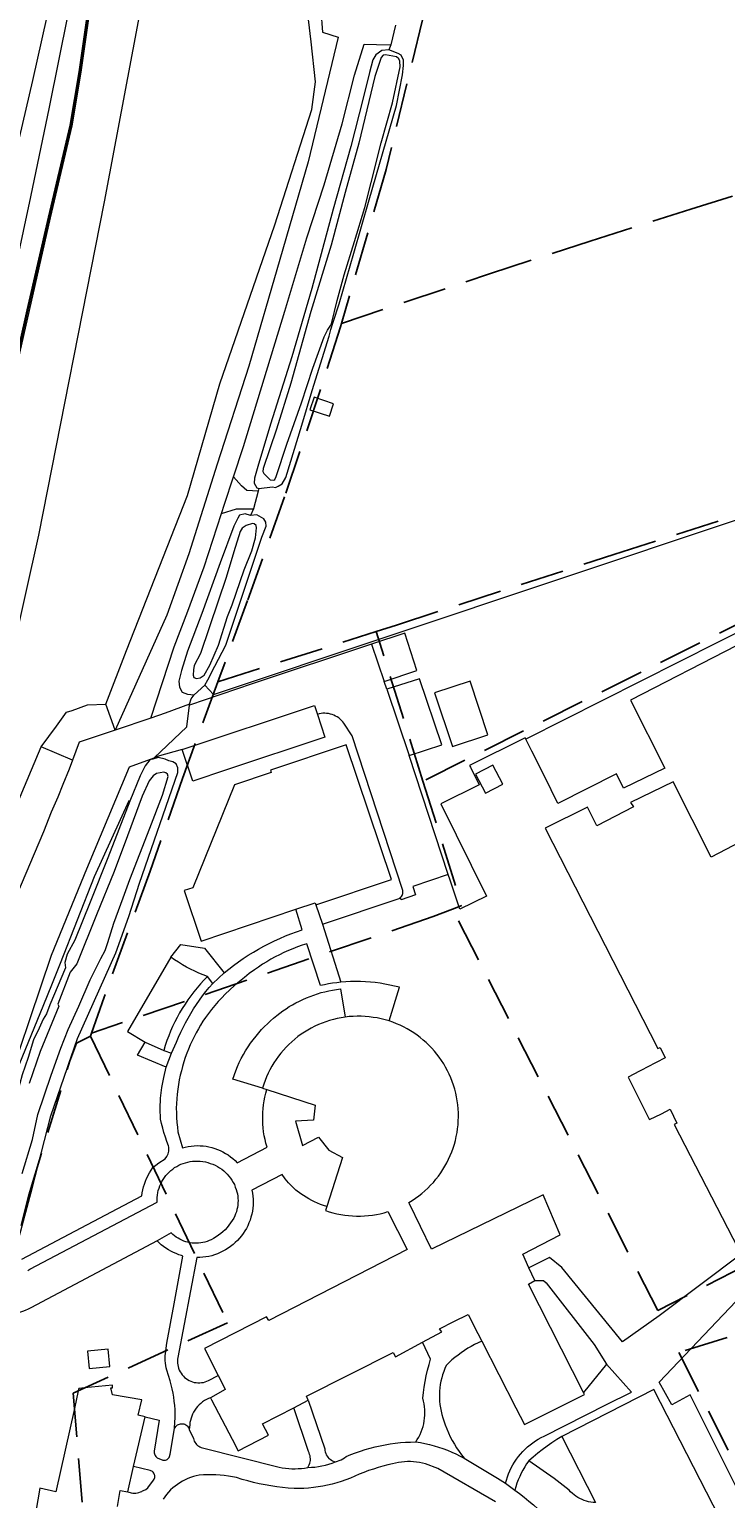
# Model space of a CAD drawing. Header units: metres. Extents: x 89872 to 94585, y 463299 to 469000.
# Tile 142 of 230: x 91319 to 91420, y 465368 to 465581. Entities that reach past the tile are written whole.
import ezdxf
from ezdxf.enums import TextEntityAlignment as Align

# ---------------------------------------------------------------- set-up
doc = ezdxf.new("R2010")
doc.units = ezdxf.units.M
doc.linetypes.add('HIDDEN', pattern=[9.525, 6.35, -3.175])
for name, color, linetype, lineweight in [('B-WE-GR-BEPLANTING_CULTUUR-G', 251, 'CONTINUOUS', 13), ('B-WE-IE-TERREINAFSCHEIDING-G', 251, 'CONTINUOUS', 13), ('B-WE-KW-KUNSTWERK_GELUIDSWERING_SCHERM-G', 251, 'CONTINUOUS', 13), ('B-WE-OG-TOPOGRAFIE_BEBOUWING-GV', 251, 'CONTINUOUS', 13), ('B-WE-OG-TOPOGRAFIE_HUISNUMMER-T25', 251, 'CONTINUOUS', 13), ('B-WE-OG-TOPOGRAFIE_WATER-GV', 251, 'CONTINUOUS', 13), ('B-WE-VH-VERHARDING-GV', 251, 'CONTINUOUS', 13), ('K_BALUSTRADE_0', 251, 'CONTINUOUS', 13), ('Percelen', 10, 'HIDDEN', 25)]:
    doc.layers.add(name, color=color, linetype=linetype, lineweight=lineweight)
doc.styles.get("Standard").update_dxf_attribs({"font": 'isocp.shx'})

msp = doc.modelspace()

# ---------------------------------------------------------------- linework, layer by layer
at = {"layer": 'B-WE-GR-BEPLANTING_CULTUUR-G'}
for p, q in [((91345.62, 465442.96), (91344.87, 465443.96)), ((91338.51, 465433.26), (91339.63, 465432.83))]:
    msp.add_line(p, q, dxfattribs=at)
for points in [[(91344.5, 465486.24), (91345.73, 465484.86), (91421.46, 465510.19)], [(91339.53, 465446.77), (91333.24, 465436), (91335.83, 465434.47)], [(91344.87, 465443.96), (91344.35, 465443.43), (91343.85, 465442.89), (91343.37, 465442.33), (91342.9, 465441.76), (91342.45, 465441.17), (91342.01, 465440.57), (91341.6, 465439.96), (91341.2, 465439.33), (91340.82, 465438.69), (91340.46, 465438.05), (91340.12, 465437.39), (91339.8, 465436.72), (91339.51, 465436.04), (91339.23, 465435.36), (91338.97, 465434.67), (91338.73, 465433.96), (91338.51, 465433.26)], [(91339.63, 465432.83), (91340.37, 465434.47), (91340.67, 465435.18), (91340.98, 465435.89), (91341.31, 465436.58), (91341.67, 465437.27), (91342.04, 465437.95), (91342.43, 465438.61), (91342.83, 465439.27), (91343.26, 465439.92), (91343.7, 465440.55), (91344.15, 465441.17), (91344.63, 465441.78), (91345.12, 465442.38), (91345.62, 465442.96)], [(91401.15, 465367.66), (91400.82, 465367.68), (91400.49, 465367.72), (91400.16, 465367.78), (91399.83, 465367.87), (91399.51, 465367.97), (91399.2, 465368.1), (91398.9, 465368.24), (91398.6, 465368.41), (91398.32, 465368.59), (91398.05, 465368.79), (91397.8, 465369), (91397.55, 465369.23), (91397.33, 465369.48), (91395.18, 465371.16), (91391.46, 465373.72)]]:
    msp.add_lwpolyline(points, dxfattribs=at)
at = {"layer": 'B-WE-IE-TERREINAFSCHEIDING-G'}
for p, q in [((91361.57, 465451.55), (91372.67, 465455.27)), ((91402.75, 465387.72), (91399.4, 465383.63))]:
    msp.add_line(p, q, dxfattribs=at)
for points in [[(91335.11, 465623.22), (91333.72, 465617.76), (91331.66, 465609.46), (91329.96, 465602.62), (91329.14, 465596.2), (91328.08, 465588.45), (91326.2, 465575.2), (91324.9, 465567.45), (91321.75, 465554.12), (91318.67, 465540.66), (91315.42, 465526.15), (91311.65, 465509.9), (91307.78, 465492.75), (91303.19, 465472.76), (91299.23, 465455.27), (91296.01, 465441.19), (91291.57, 465422.36)], [(91291.92, 465422.27), (91296.36, 465441.11), (91299.58, 465455.19), (91303.54, 465472.68), (91308.13, 465492.67), (91312, 465509.82), (91315.77, 465526.08), (91319.02, 465540.58), (91322.1, 465554.04), (91325.25, 465567.38), (91326.55, 465575.14), (91328.44, 465588.4), (91329.5, 465596.15), (91330.31, 465602.55), (91332.01, 465609.38), (91334.07, 465617.67)], [(91432.99, 465471), (91432.05, 465470.67), (91421.67, 465492.01), (91406.24, 465484.04)], [(91406.24, 465484.04), (91411.21, 465474.2), (91405.2, 465471.29), (91404.2, 465473.36), (91395.71, 465469.05), (91393.75, 465473.01), (91391.94, 465476.66), (91391.06, 465478.42)], [(91339.53, 465446.77), (91340.98, 465448.62), (91344.41, 465448.07), (91347.29, 465444.51)], [(91371.2, 465437.52), (91372.71, 465442.41), (91372.01, 465442.59), (91371.32, 465442.74), (91370.61, 465442.88), (91369.91, 465443), (91369.2, 465443.09), (91368.49, 465443.16), (91367.77, 465443.21), (91367.06, 465443.24), (91366.34, 465443.25), (91365.63, 465443.23), (91364.91, 465443.2), (91364.2, 465443.14)], [(91352.86, 465427.79), (91348.56, 465429.08), (91348.97, 465430.3), (91349.21, 465430.9), (91349.48, 465431.5), (91349.77, 465432.08), (91350.08, 465432.65), (91350.4, 465433.21), (91350.75, 465433.76), (91351.11, 465434.29), (91351.5, 465434.81), (91351.9, 465435.32), (91352.32, 465435.82), (91352.72, 465436.27), (91353.14, 465436.7), (91353.56, 465437.13), (91354, 465437.54), (91354.46, 465437.94), (91354.92, 465438.32), (91355.36, 465438.66), (91355.8, 465438.99), (91356.26, 465439.3), (91356.73, 465439.6), (91357.2, 465439.88), (91357.68, 465440.15), (91358.19, 465440.41), (91358.7, 465440.66), (91359.22, 465440.88), (91359.75, 465441.09), (91360.28, 465441.29), (91360.82, 465441.47), (91361.36, 465441.63), (91361.91, 465441.77), (91362.47, 465441.9), (91363.02, 465442.01), (91363.58, 465442.1), (91364.15, 465442.17), (91364.82, 465438.08)], [(91338.89, 465430.81), (91334.72, 465432.57), (91335.83, 465434.47)], [(91421.08, 465406.04), (91422.29, 465403.71), (91410.4, 465394.74), (91405.06, 465391), (91396.25, 465401.78), (91394.5, 465403.22), (91391.49, 465401.72)], [(91438.51, 465325.75), (91436.29, 465329.79), (91436.08, 465330.45), (91435.89, 465331.13), (91435.72, 465331.8), (91435.57, 465332.49), (91435.45, 465333.18), (91435.35, 465333.87), (91435.27, 465334.56), (91435.34, 465338.2), (91437.84, 465339.24), (91424.37, 465365.46), (91421.06, 465361.84), (91419.19, 465364.35), (91422.54, 465368.01), (91414.87, 465383.28), (91412.25, 465381.84), (91410.39, 465385.13), (91424.32, 465399.78), (91425.31, 465400.81), (91426.66, 465402.04), (91426.84, 465402.14)], [(91392.34, 465399.86), (91393.61, 465399.87), (91394, 465399.55)], [(91394, 465399.55), (91400.95, 465390.61), (91402.75, 465387.72)], [(91388.11, 465370.46), (91388.23, 465370.92), (91388.38, 465371.38), (91388.55, 465371.83), (91388.73, 465372.27), (91388.94, 465372.71), (91389.17, 465373.13), (91389.42, 465373.54), (91389.69, 465373.94), (91389.98, 465374.33), (91390.28, 465374.7), (91390.6, 465375.06), (91390.94, 465375.4), (91391.29, 465375.73), (91391.66, 465376.03), (91392.04, 465376.33), (91392.44, 465376.6), (91392.85, 465376.85), (91393.27, 465377.09), (91393.7, 465377.3), (91402.76, 465381.91), (91406.37, 465383.7), (91402.75, 465387.72)], [(91396.25, 465377.26), (91395.53, 465376.8), (91394.82, 465376.33), (91394.12, 465375.84), (91393.44, 465375.33), (91392.77, 465374.81), (91392.11, 465374.27), (91391.46, 465373.72)], [(91391.46, 465373.72), (91391.16, 465373.28), (91390.88, 465372.84), (91390.62, 465372.38), (91390.38, 465371.91), (91390.16, 465371.44), (91389.95, 465370.96), (91389.76, 465370.47), (91389.59, 465369.97), (91389.44, 465369.47)]]:
    msp.add_lwpolyline(points, dxfattribs=at)
at = {"layer": 'B-WE-KW-KUNSTWERK_GELUIDSWERING_SCHERM-G'}
msp.add_lwpolyline([(91291.75, 465422.31), (91296.2, 465441.14), (91299.42, 465455.23), (91303.38, 465472.71), (91307.97, 465492.7), (91311.84, 465509.86), (91315.61, 465526.11), (91318.86, 465540.62), (91321.94, 465554.08), (91325.09, 465567.41), (91326.39, 465575.17), (91328.28, 465588.42), (91329.33, 465596.17), (91330.15, 465602.58), (91331.85, 465609.42), (91333.9, 465617.71), (91335.14, 465622.55)], dxfattribs=at)
at = {"layer": 'B-WE-OG-TOPOGRAFIE_BEBOUWING-GV'}
for p, q in [((91386.28, 465474.62), (91383.75, 465473.31)), ((91335.83, 465434.47), (91338.51, 465433.26)), ((91352.86, 465427.79), (91353.49, 465427.58)), ((91392.34, 465399.86), (91391.49, 465401.72)), ((91357.39, 465381.43), (91359.48, 465382.5)), ((91334.14, 465372.89), (91335.81, 465380.12)), ((91396.25, 465377.26), (91401.15, 465367.66)), ((91333.3, 465369.21), (91334.14, 465372.89))]:
    msp.add_line(p, q, dxfattribs=at)
for points in [[(91359.73, 465526.17), (91362.56, 465525.23), (91363.16, 465527.04), (91360.34, 465527.99), (91359.73, 465526.17)], [(91380.41, 465477.33), (91385.55, 465479.04), (91382.97, 465486.83), (91377.82, 465485.13), (91380.41, 465477.33)], [(91360.56, 465454.35), (91371.57, 465458.05), (91365, 465477.6), (91353.99, 465473.91), (91354.1, 465473.57), (91348.79, 465471.79), (91342.75, 465456.86), (91341.5, 465456.44), (91343.96, 465449.12), (91357.67, 465453.73)], [(91383.75, 465473.31), (91385.18, 465470.56), (91387.71, 465471.87), (91386.28, 465474.62)], [(91423.21, 465464.05), (91417.95, 465461.28), (91412.42, 465472.19), (91406.21, 465469.19), (91406.67, 465468.59), (91401.37, 465465.85), (91400.01, 465468.54), (91393.84, 465465.48), (91410.2, 465433.51), (91410.56, 465433.69), (91411.27, 465432.18), (91408.65, 465430.83), (91407.94, 465430.46), (91407.54, 465430.25), (91405.89, 465429.39), (91408.95, 465423.28), (91408.98, 465423.22), (91410.72, 465424.06), (91412.01, 465424.74), (91412.96, 465422.7), (91412.56, 465422.49), (91421.08, 465406.04)], [(91357.67, 465453.73), (91360.46, 465454.66), (91360.56, 465454.35)], [(91344.87, 465443.96), (91344.24, 465444.2), (91343.62, 465444.46), (91343.01, 465444.74), (91342.41, 465445.03), (91341.81, 465445.35), (91341.23, 465445.68), (91340.65, 465446.03), (91340.09, 465446.39), (91339.53, 465446.77)], [(91364.82, 465438.08), (91364.25, 465437.99), (91363.69, 465437.88), (91363.13, 465437.75), (91362.57, 465437.6), (91362.03, 465437.42), (91361.49, 465437.22), (91360.95, 465437), (91360.43, 465436.76), (91359.92, 465436.5), (91359.42, 465436.21), (91358.93, 465435.91), (91358.45, 465435.59), (91357.99, 465435.25), (91357.53, 465434.89), (91357.1, 465434.52), (91356.68, 465434.13), (91356.27, 465433.72), (91355.88, 465433.29), (91355.51, 465432.85), (91355.16, 465432.4), (91354.82, 465431.93), (91354.51, 465431.45), (91354.21, 465430.96), (91353.93, 465430.45), (91353.68, 465429.94), (91353.44, 465429.41), (91353.22, 465428.88), (91353.03, 465428.34), (91352.86, 465427.79)], [(91371.2, 465437.52), (91370.63, 465437.69), (91370.07, 465437.84), (91369.49, 465437.96), (91368.91, 465438.05), (91368.33, 465438.13), (91367.75, 465438.18), (91367.16, 465438.21), (91366.58, 465438.21), (91365.99, 465438.19), (91365.4, 465438.15), (91364.82, 465438.08)], [(91391.49, 465401.72), (91390.6, 465403.7), (91396.04, 465406.48), (91393.55, 465412.32), (91377.38, 465404.41), (91374.15, 465411.02), (91374.06, 465411.19), (91374.56, 465411.49), (91375.04, 465411.81), (91375.51, 465412.15), (91375.96, 465412.51), (91376.4, 465412.89), (91376.83, 465413.28), (91377.23, 465413.69), (91377.63, 465414.11), (91378, 465414.56), (91378.36, 465415.01), (91378.7, 465415.48), (91379.01, 465415.96), (91379.31, 465416.46), (91379.59, 465416.96), (91379.85, 465417.48), (91380.09, 465418.01), (91380.31, 465418.54), (91380.51, 465419.09), (91380.68, 465419.64), (91380.83, 465420.2), (91380.96, 465420.76), (91381.07, 465421.33), (91381.15, 465421.9), (91381.21, 465422.48), (91381.25, 465423.06), (91381.26, 465423.63), (91381.26, 465424.21), (91381.23, 465424.79), (91381.17, 465425.37), (91381.09, 465425.94), (91380.99, 465426.51), (91380.87, 465427.07), (91380.73, 465427.63), (91380.56, 465428.19), (91380.37, 465428.73), (91380.16, 465429.26), (91379.93, 465429.79), (91379.68, 465430.3), (91379.41, 465430.8), (91379.13, 465431.3), (91378.82, 465431.78), (91378.49, 465432.25), (91378.14, 465432.7), (91377.78, 465433.14), (91377.4, 465433.57), (91377, 465433.98), (91376.59, 465434.38), (91376.16, 465434.76), (91375.72, 465435.12), (91375.26, 465435.47), (91374.79, 465435.79), (91374.31, 465436.1), (91373.82, 465436.39), (91373.31, 465436.65), (91372.8, 465436.9), (91372.27, 465437.13), (91371.74, 465437.34), (91371.2, 465437.52)], [(91353.49, 465427.58), (91360.46, 465425.29), (91360.24, 465423.14), (91357.64, 465422.98), (91358.64, 465419.47), (91360.96, 465420.66), (91362.49, 465418.77), (91364.43, 465417.72), (91362.16, 465410.62)], [(91362.16, 465410.62), (91361.97, 465410.04), (91362.52, 465409.86), (91363.07, 465409.7), (91363.63, 465409.57), (91364.2, 465409.45), (91364.77, 465409.36), (91365.34, 465409.29), (91365.92, 465409.25), (91366.49, 465409.23), (91367.07, 465409.23), (91367.65, 465409.25), (91368.22, 465409.3), (91368.8, 465409.37), (91369.37, 465409.46), (91369.93, 465409.57), (91370.49, 465409.71), (91371.05, 465409.87), (91373.82, 465404.38), (91353.77, 465394.09), (91353.4, 465394.59), (91344.44, 465390.01), (91346.42, 465386.09)], [(91399.4, 465383.63), (91391.44, 465399.36), (91392.34, 465399.86)], [(91376.07, 465390.93), (91378.88, 465392.44), (91378.54, 465392.89), (91380.6, 465393.92), (91382.66, 465394.95), (91384.07, 465392.2), (91384.65, 465391.08)], [(91330.45, 465389.91), (91327.46, 465389.62), (91327.7, 465387.13), (91330.69, 465387.42), (91330.45, 465389.91)], [(91359.48, 465382.5), (91359.23, 465383.09), (91371.82, 465389.44), (91372.14, 465388.81), (91376.07, 465390.93)], [(91384.65, 465391.08), (91389.62, 465381.4), (91390.86, 465378.99), (91399.55, 465383.34), (91399.4, 465383.63)], [(91346.42, 465386.09), (91346.63, 465385.66), (91347.45, 465384.05), (91345.3, 465382.88)], [(91335.81, 465380.12), (91334.82, 465380.35), (91335.34, 465382.59), (91331.07, 465383.28), (91330.82, 465384.29), (91331.1, 465384.32), (91331.06, 465384.69), (91327.04, 465384.31), (91326.2, 465384.23), (91326.12, 465383.89), (91325.55, 465381.33), (91322.86, 465369.24), (91320.53, 465369.75), (91319.41, 465363.26), (91321.78, 465362.98), (91320, 465347.68), (91324.42, 465345.68), (91324.58, 465346.02), (91324.32, 465346.14), (91324.82, 465347.06), (91328.44, 465346.91), (91329.11, 465346.88), (91329.39, 465349.17), (91330.38, 465349.05)], [(91419.17, 465365.38), (91409.6, 465384.09), (91396.25, 465377.26)], [(91345.3, 465382.88), (91345.46, 465382.57), (91348.44, 465376.84), (91349.31, 465375.16), (91353.7, 465377.45), (91352.84, 465379.1), (91357.39, 465381.43)], [(91331.81, 465367.1), (91332.21, 465369.4), (91333.3, 465369.21)]]:
    msp.add_lwpolyline(points, dxfattribs=at)
at = {"layer": 'B-WE-OG-TOPOGRAFIE_WATER-GV'}
for p, q in [((91342.91, 465484.84), (91344.5, 465486.24)), ((91335.11, 465473.06), (91333.59, 465469.4)), ((91324.93, 465444.6), (91323.14, 465439.94))]:
    msp.add_line(p, q, dxfattribs=at)
for points in [[(91371.16, 465578.38), (91370.18, 465578.28), (91369.27, 465577.65), (91368.87, 465576.92), (91368.37, 465575.12), (91367.45, 465571.39), (91365.64, 465564.36), (91363.1, 465555.26), (91359.99, 465543.76), (91357.1, 465533.87), (91354, 465524.1), (91352.15, 465517.97), (91351.67, 465516.27), (91351.64, 465515.53), (91352, 465514.88), (91352.32, 465514.78)], [(91352.32, 465514.78), (91354.29, 465514.98), (91354.75, 465514.92), (91355.14, 465515.1), (91355.69, 465515.45), (91356.22, 465516.37), (91358.53, 465523.97), (91360.07, 465528.96), (91362.5, 465536.87), (91362.78, 465537.84), (91363.11, 465538.87), (91363.98, 465541.55), (91366.08, 465548.92), (91368.33, 465556.62), (91372.27, 465570.34), (91373.15, 465574.78), (91373.3, 465576.12), (91373.29, 465576.9), (91372.97, 465577.63), (91372.53, 465577.87), (91371.16, 465578.38)], [(91366.19, 465550.57), (91367.67, 465555.52), (91368.59, 465559.15), (91370.06, 465564.9), (91371.69, 465570.72), (91372.84, 465575.92), (91372.77, 465576.75), (91372.63, 465577.09), (91372.29, 465577.38), (91370.67, 465577.67), (91370.36, 465577.62), (91370.07, 465577.29), (91369.14, 465574.51)], [(91369.14, 465574.51), (91366.8, 465564.85), (91364.84, 465557.71), (91362.82, 465550.06), (91359.85, 465540.43), (91356.93, 465530.05), (91354.87, 465523.39), (91352.96, 465517.65), (91352.88, 465517.21), (91353.06, 465516.95), (91353.95, 465516.03), (91354.49, 465515.99), (91354.62, 465516.07), (91354.83, 465516.5), (91356.39, 465521.18), (91358.51, 465527.2), (91360.13, 465532.2), (91361.78, 465536.75), (91362.29, 465537.75), (91362.77, 465538.44), (91362.85, 465538.67), (91363.69, 465542.05), (91364.68, 465545.76), (91366.19, 465550.57)], [(91351.12, 465510.85), (91350.34, 465511.07), (91349.49, 465510.87), (91349.26, 465510.48), (91348.68, 465509.29), (91346.7, 465503.97), (91344.03, 465496.64), (91341.97, 465491.17), (91341.08, 465488.36), (91340.72, 465486.82), (91340.79, 465485.92), (91341.2, 465485.24), (91341.94, 465484.94), (91342.91, 465484.84)], [(91350.17, 465502.94), (91351.28, 465505.74), (91351.83, 465507.62), (91351.99, 465509.05), (91351.94, 465509.41), (91351.63, 465509.62), (91351.38, 465509.68), (91350.47, 465509.41), (91349.89, 465509.03), (91349.62, 465508.54), (91348.67, 465505.58), (91347.57, 465501.87), (91346.42, 465498.4), (91343.83, 465490.81), (91342.92, 465489.07), (91342.83, 465488.45), (91342.77, 465487.67), (91342.86, 465487.33), (91343.27, 465487.2), (91343.82, 465487.29), (91344.4, 465487.67), (91345.22, 465489.13), (91346.46, 465492.03), (91347.75, 465496.18), (91348.43, 465497.9), (91350.17, 465502.94)], [(91344.5, 465486.24), (91344.9, 465487.01), (91345.92, 465489.01), (91347.52, 465492.04), (91348.09, 465493.76), (91350.98, 465502.33), (91352.76, 465507.69), (91353.36, 465509.28), (91353.34, 465509.9), (91353.04, 465510.35), (91352.01, 465510.95), (91351.12, 465510.85)], [(91310.83, 465406.06), (91310.97, 465405.36), (91311.36, 465404.8), (91312.21, 465404.48), (91315.53, 465403.85), (91316.46, 465403.98), (91316.92, 465404.52), (91317.42, 465405.84), (91319.44, 465413.2), (91322.14, 465423.76), (91325.98, 465434.99), (91331.54, 465447.4), (91333.46, 465452.69), (91335.02, 465457.5), (91340.55, 465473.58), (91340.54, 465474.25), (91340.31, 465474.8), (91339.83, 465475.12), (91339.23, 465475.26), (91338.74, 465475.49), (91337.73, 465475.75)], [(91337.73, 465475.75), (91336.92, 465475.51), (91336.51, 465475.39), (91335.81, 465474.52), (91335.11, 465473.06)], [(91317.98, 465415.41), (91319.48, 465420.31), (91320.23, 465423.98), (91322.18, 465429.65), (91323.58, 465433.6), (91324.65, 465436.29), (91326.2, 465439.69), (91327.86, 465443.49), (91329.4, 465446.58), (91330.02, 465447.76), (91330.39, 465448.92), (91331.27, 465451.71), (91332.64, 465455.39), (91333.61, 465458.04), (91336.48, 465465.47), (91338.32, 465470.3), (91339.17, 465472.98), (91339.05, 465473.32), (91338.82, 465473.53), (91338.51, 465473.59), (91337.45, 465473.42), (91336.98, 465473.1), (91336.42, 465472.38), (91335.37, 465470.15), (91333.25, 465464.36), (91331.33, 465459.22), (91328.75, 465452.91), (91325.9, 465445.83), (91324.93, 465444.6)], [(91333.59, 465469.4), (91330.38, 465461.19), (91327.85, 465454.78), (91325.61, 465449.24), (91324.51, 465447.23), (91324.16, 465446.02), (91324.27, 465445.23), (91321.98, 465439.86), (91321.52, 465438.57), (91321.02, 465437.77), (91320.45, 465436.49), (91319.63, 465434.79), (91318.86, 465432.21), (91317.99, 465429.69), (91317.32, 465427.2), (91316.53, 465424.28), (91315.26, 465420.76), (91313.64, 465415.4)], [(91323.14, 465439.94), (91323.3, 465439.67), (91320.6, 465433.1), (91319, 465428.45)]]:
    msp.add_lwpolyline(points, dxfattribs=at)
at = {"layer": 'B-WE-VH-VERHARDING-GV'}
for p, q in [((91372.15, 465581.98), (91371.46, 465579.1)), ((91371.46, 465579.1), (91371.16, 465578.38)), ((91352.21, 465514.36), (91351.56, 465511.83)), ((91352.32, 465514.78), (91352.21, 465514.36)), ((91351.56, 465511.83), (91351.12, 465510.85)), ((91368.65, 465492.18), (91370.5, 465486.78)), ((91370.86, 465485.64), (91370.5, 465486.78)), ((91370.86, 465485.64), (91374.12, 465476.02)), ((91331.46, 465479.71), (91330.09, 465483.48)), ((91341.2, 465476.88), (91360.4, 465483.28)), ((91342.23, 465483.35), (91342.27, 465483.48)), ((91360.4, 465483.28), (91360.81, 465482)), ((91331.46, 465479.71), (91326.24, 465477.95)), ((91336.64, 465481.46), (91331.46, 465479.71)), ((91325.27, 465475.34), (91320.75, 465477.27)), ((91326.24, 465477.95), (91325.27, 465475.34)), ((91333.53, 465474.38), (91337.12, 465475.7)), ((91337.12, 465475.7), (91337.58, 465475.87)), ((91341.2, 465476.88), (91337.58, 465475.87)), ((91337.58, 465475.87), (91337.73, 465475.75)), ((91379.79, 465458.79), (91374.12, 465476.02)), ((91379.79, 465458.79), (91374.64, 465457.02)), ((91360.56, 465454.35), (91361.57, 465451.55)), ((91361.57, 465451.55), (91364.2, 465443.14)), ((91345.62, 465442.96), (91347.29, 465444.51)), ((91338.89, 465430.81), (91339.63, 465432.83)), ((91388.11, 465370.46), (91389.44, 465369.47))]:
    msp.add_line(p, q, dxfattribs=at)
for points in [[(91285.37, 465424.38), (91287.87, 465435.58), (91288.04, 465436.3), (91292.22, 465454.39), (91296.57, 465473.8), (91300.05, 465489.09), (91303.75, 465504.66), (91307.67, 465522.05), (91310.96, 465536.34), (91313.53, 465548.05), (91316.61, 465561.45), (91319.53, 465573.93), (91322.97, 465589.31), (91326, 465601.54), (91328.16, 465610.95), (91329.61, 465617.56), (91330.74, 465622.15), (91331.39, 465624.26)], [(91333.87, 465623.61), (91330.19, 465608.1), (91326.94, 465594.34), (91324.58, 465583.52), (91321.87, 465570.09), (91319.18, 465557.05), (91316.12, 465542.81), (91312.64, 465527.91), (91310.06, 465517.59), (91306.61, 465501.58), (91303.34, 465487.78), (91300.31, 465472.95), (91298.11, 465463.04), (91294.68, 465448.17), (91293.27, 465440.58), (91292.01, 465434.2), (91290.69, 465429.14)], [(91340.8, 465612.97), (91337.4, 465596.47), (91329.89, 465556.33), (91320.34, 465507.97), (91312.66, 465473.73), (91304.74, 465439.99), (91299.75, 465419.74)], [(91330.09, 465483.48), (91333.1, 465491.24), (91341.97, 465513.73), (91346.66, 465529.92), (91354.61, 465553.02), (91359.98, 465569.73), (91360.55, 465573.75), (91359.88, 465579.55), (91359.12, 465586.07), (91357.82, 465591.5), (91357.05, 465599.65), (91356.75, 465603.67), (91355.78, 465605.39)], [(91361.32, 465584.13), (91361.53, 465580.96), (91363.81, 465580.21), (91359.49, 465562.13), (91355.34, 465548), (91350.84, 465532.49), (91346.29, 465518.29), (91342.15, 465505.29), (91338.95, 465496.41), (91331.46, 465479.71)], [(91348.65, 465516.43), (91350.1, 465520.84), (91353.1, 465530.69), (91356.1, 465540.49), (91359.29, 465551.11), (91361.8, 465558.81), (91364.39, 465567.67), (91366.19, 465574.7), (91367.58, 465579.19), (91369.4, 465579.15), (91371.46, 465579.1)], [(91346.9, 465511.12), (91347.35, 465512.51), (91348.65, 465516.43)], [(91352.21, 465514.36), (91350.58, 465514.46), (91349.82, 465515.15), (91348.65, 465516.43)], [(91346.9, 465511.12), (91349.06, 465511.83), (91351.56, 465511.83)], [(91336.64, 465481.46), (91340.02, 465491.78), (91342.01, 465496.97), (91344.4, 465503.41), (91346.9, 465511.12)], [(91368.65, 465492.18), (91351.34, 465486.42), (91342.23, 465483.35)], [(91370.5, 465486.78), (91375.21, 465488.36), (91373.47, 465493.79), (91368.65, 465492.18)], [(91374.12, 465476.02), (91378.86, 465477.58), (91375.63, 465487.14), (91370.86, 465485.64)], [(91342.27, 465483.48), (91342.51, 465484.24), (91342.91, 465484.84)], [(91320.75, 465477.27), (91322.98, 465480.3), (91324.42, 465482.31), (91325.23, 465482.57), (91327.46, 465483.39), (91330.09, 465483.48)], [(91342.27, 465483.48), (91338.7, 465482.15), (91336.64, 465481.46)], [(91337.12, 465475.7), (91341.86, 465480.19), (91342.23, 465483.35)], [(91360.81, 465482), (91361.88, 465478.69), (91347.64, 465473.93), (91342.72, 465472.31), (91341.2, 465476.88)], [(91361.61, 465482.15), (91361.34, 465482.12), (91361.07, 465482.07), (91360.81, 465482)], [(91372.67, 465455.27), (91372.8, 465455.35), (91372.91, 465455.46), (91373.01, 465455.57), (91373.09, 465455.71), (91373.16, 465455.85), (91373.2, 465455.99), (91373.22, 465456.15), (91373.22, 465456.3), (91373.2, 465456.45), (91373.16, 465456.6), (91365.85, 465478.86), (91364.66, 465480.71), (91364.49, 465480.92), (91364.31, 465481.12), (91364.11, 465481.31), (91363.9, 465481.48), (91363.68, 465481.63), (91363.44, 465481.76), (91363.2, 465481.88), (91362.95, 465481.98), (91362.69, 465482.05), (91362.42, 465482.11), (91362.15, 465482.14), (91361.88, 465482.16), (91361.61, 465482.15)], [(91300.76, 465421.53), (91302.56, 465429.19), (91304.96, 465436.4), (91309.25, 465449.29), (91309.84, 465451.08), (91312.47, 465457.21), (91316.3, 465466.68), (91320.75, 465477.27)], [(91391.06, 465478.42), (91390.97, 465478.6), (91382.89, 465474.59), (91383.01, 465474.36), (91384.29, 465471.77), (91378.71, 465469), (91385.34, 465455.64), (91381.46, 465453.72), (91380.07, 465457.95), (91379.79, 465458.79)], [(91325.27, 465475.34), (91324.78, 465474.04), (91323.88, 465471.81), (91323.14, 465469.97), (91322.18, 465467.8), (91321.05, 465464.94), (91317.16, 465455.72), (91314.42, 465448.88), (91313.51, 465446.39), (91309.73, 465434.94), (91307.41, 465427.71), (91305.62, 465420.78)], [(91314.5, 465424.26), (91322.23, 465447.08), (91327.34, 465459.57), (91333.53, 465474.38)], [(91333.59, 465469.4), (91333.47, 465469.47), (91328.44, 465458.45), (91323.47, 465445.86), (91322.22, 465442.71), (91321.05, 465439.85), (91317.49, 465431.13), (91314.96, 465423.81), (91312.35, 465415.7)], [(91374.64, 465457.02), (91375.04, 465455.81), (91372.98, 465455.08), (91372.9, 465455.34), (91372.67, 465455.27)], [(91347.29, 465444.51), (91347.96, 465445.06), (91348.65, 465445.59), (91349.35, 465446.1), (91350.06, 465446.59), (91350.78, 465447.06), (91351.52, 465447.52), (91352.27, 465447.96), (91353.02, 465448.37), (91353.79, 465448.77), (91354.57, 465449.15), (91355.36, 465449.51), (91356.16, 465449.85), (91356.96, 465450.17), (91357.77, 465450.46), (91358.59, 465450.74), (91357.67, 465453.73)], [(91364.2, 465443.14), (91363.61, 465443.07), (91363.01, 465443), (91362.42, 465442.9), (91361.83, 465442.79), (91361.25, 465442.67), (91359.26, 465448.73), (91358.58, 465448.51), (91357.92, 465448.27), (91357.25, 465448.01), (91356.6, 465447.74), (91355.96, 465447.44), (91355.32, 465447.14), (91354.69, 465446.81), (91354.06, 465446.47), (91353.45, 465446.11), (91352.85, 465445.74), (91352.26, 465445.35), (91351.67, 465444.95), (91350.93, 465444.41), (91350.21, 465443.85), (91349.49, 465443.27), (91348.8, 465442.67), (91348.12, 465442.06), (91347.45, 465441.42), (91346.93, 465440.9), (91346.42, 465440.35), (91345.93, 465439.79), (91345.46, 465439.21), (91345.01, 465438.62), (91344.57, 465438.01), (91344.21, 465437.48), (91343.87, 465436.93), (91343.54, 465436.37), (91343.22, 465435.81), (91342.92, 465435.23), (91342.64, 465434.65), (91342.37, 465434.06), (91342.11, 465433.45), (91341.87, 465432.83), (91341.64, 465432.21), (91341.43, 465431.58), (91341.24, 465430.94), (91341.07, 465430.3), (91340.91, 465429.65), (91340.77, 465428.98), (91340.64, 465428.3), (91340.54, 465427.62), (91340.46, 465426.93), (91340.4, 465426.25), (91340.36, 465425.56), (91340.34, 465424.87), (91340.35, 465424.18), (91340.38, 465423.5), (91340.42, 465422.81), (91340.49, 465422.12), (91340.58, 465421.44), (91341.22, 465419.12)], [(91338.98, 465417.85), (91339.17, 465418.24), (91339.22, 465418.43), (91339.26, 465418.62), (91339.27, 465418.82), (91339.27, 465419.02), (91339.26, 465419.21), (91339.22, 465419.41), (91338.98, 465420.04), (91338.76, 465420.68), (91338.55, 465421.33), (91338.36, 465421.98), (91338.19, 465422.64), (91338.03, 465423.3), (91337.98, 465424.82), (91338.05, 465426.34), (91338.23, 465427.85), (91338.52, 465429.34), (91338.89, 465430.81)], [(91341.22, 465419.12), (91341.64, 465419.23), (91342.06, 465419.32), (91342.49, 465419.38), (91342.92, 465419.42), (91343.35, 465419.44), (91343.79, 465419.43), (91344.22, 465419.4), (91344.65, 465419.35), (91345.07, 465419.27), (91345.5, 465419.17), (91345.91, 465419.04), (91346.32, 465418.89), (91346.72, 465418.73), (91347.11, 465418.54), (91347.48, 465418.32), (91347.85, 465418.09), (91348.2, 465417.84), (91348.54, 465417.57), (91348.86, 465417.28), (91349.17, 465416.97), (91353.5, 465419.24), (91353.34, 465419.78), (91353.21, 465420.33), (91353.09, 465420.88), (91353, 465421.44), (91352.94, 465422), (91352.89, 465422.56), (91352.87, 465423.13), (91352.87, 465423.69), (91352.89, 465424.26), (91352.94, 465424.82), (91353, 465425.38), (91353.09, 465425.94), (91353.2, 465426.49), (91353.33, 465427.04), (91353.49, 465427.58)], [(91317.95, 465402.98), (91324.81, 465406.61), (91335.34, 465412.15), (91335.4, 465412.59), (91335.48, 465413.02), (91335.59, 465413.45), (91335.72, 465413.87), (91335.86, 465414.28), (91336.03, 465414.68), (91336.45, 465415.49), (91336.95, 465416.25), (91337.79, 465416.93), (91338.7, 465417.51), (91338.98, 465417.85)], [(91318.8, 465401.35), (91319.1, 465401.5), (91337.55, 465411.24), (91337.55, 465411.59), (91337.56, 465411.93), (91337.6, 465412.27), (91337.65, 465412.62), (91337.73, 465412.95), (91337.83, 465413.28), (91337.95, 465413.61), (91338.08, 465413.92), (91338.24, 465414.23), (91338.42, 465414.53), (91338.61, 465414.82), (91338.82, 465415.09), (91339.04, 465415.35), (91339.28, 465415.6), (91339.54, 465415.83), (91339.81, 465416.05), (91340.09, 465416.25), (91340.39, 465416.43), (91340.69, 465416.6), (91341, 465416.74), (91341.33, 465416.87), (91341.66, 465416.97), (91341.99, 465417.06), (91342.33, 465417.12), (91342.7, 465417.17), (91343.07, 465417.19), (91343.45, 465417.2), (91343.82, 465417.18), (91344.19, 465417.13), (91344.56, 465417.07), (91344.92, 465416.98), (91345.27, 465416.87), (91345.62, 465416.74), (91345.96, 465416.59), (91346.3, 465416.42), (91346.62, 465416.22), (91346.92, 465416.02), (91347.21, 465415.79), (91347.48, 465415.55), (91347.74, 465415.29), (91347.98, 465415.01), (91348.2, 465414.72), (91348.4, 465414.42), (91348.59, 465414.11), (91348.76, 465413.78), (91348.9, 465413.44), (91349.03, 465413.1), (91349.13, 465412.75), (91349.2, 465412.43), (91349.25, 465412.11), (91349.28, 465411.78), (91349.29, 465411.46), (91349.28, 465411.13), (91349.25, 465410.8), (91349.21, 465410.48), (91349.14, 465410.16), (91349.05, 465409.84), (91348.94, 465409.54), (91348.81, 465409.24), (91348.66, 465408.94), (91348.45, 465408.58), (91348.22, 465408.23), (91347.97, 465407.89), (91347.7, 465407.56), (91347.42, 465407.25), (91347.11, 465406.96), (91346.79, 465406.69), (91346.46, 465406.43), (91346.11, 465406.2), (91345.75, 465405.98), (91345.38, 465405.79), (91345.09, 465405.66), (91344.8, 465405.55), (91344.5, 465405.46), (91344.2, 465405.39), (91343.89, 465405.33), (91343.58, 465405.3), (91343.27, 465405.28), (91342.95, 465405.29), (91342.64, 465405.31), (91342.33, 465405.36), (91342.03, 465405.42), (91341.73, 465405.5), (91341.43, 465405.6), (91341.14, 465405.72), (91340.86, 465405.86), (91340.59, 465406.01), (91340.33, 465406.18), (91340.08, 465406.37), (91339.84, 465406.57), (91339.61, 465406.78), (91337.54, 465405.63)], [(91362.16, 465410.62), (91361.71, 465410.76), (91361.27, 465410.92), (91360.83, 465411.1), (91360.4, 465411.29), (91359.98, 465411.49), (91359.57, 465411.71), (91359.17, 465411.95), (91358.41, 465412.45), (91357.7, 465413), (91357.14, 465413.51), (91356.61, 465414.06), (91356.12, 465414.64), (91355.68, 465415.26), (91351.31, 465412.98), (91351.39, 465412.54), (91351.44, 465412.11), (91351.47, 465411.67), (91351.48, 465411.23), (91351.47, 465410.79), (91351.43, 465410.35), (91351.37, 465409.92), (91351.28, 465409.49), (91351.17, 465409.06), (91351.04, 465408.64), (91350.88, 465408.23), (91350.7, 465407.83), (91350.51, 465407.44), (91350.29, 465407.06), (91350.05, 465406.69), (91349.79, 465406.34), (91349.51, 465406), (91349.21, 465405.67), (91348.9, 465405.37), (91348.57, 465405.08), (91348.22, 465404.8), (91347.86, 465404.55), (91347.49, 465404.32), (91347.1, 465404.11), (91346.71, 465403.92), (91346.3, 465403.75), (91345.89, 465403.6), (91345.47, 465403.48), (91345.04, 465403.38), (91344.61, 465403.3), (91344.17, 465403.25), (91343.73, 465403.22), (91343.3, 465403.21), (91340.56, 465388.71), (91340.52, 465388.45), (91340.51, 465388.18), (91340.52, 465387.91), (91340.55, 465387.65), (91340.6, 465387.39), (91340.67, 465387.14), (91340.77, 465386.89), (91340.89, 465386.65), (91341.02, 465386.42), (91341.18, 465386.21), (91341.36, 465386.01), (91341.55, 465385.82), (91341.75, 465385.65), (91341.97, 465385.5), (91342.2, 465385.37), (91342.44, 465385.26), (91342.69, 465385.17), (91342.95, 465385.1), (91343.21, 465385.06), (91343.48, 465385.04), (91343.74, 465385.04), (91344.01, 465385.06), (91344.27, 465385.1), (91344.53, 465385.17), (91344.78, 465385.26), (91345.02, 465385.37), (91346.42, 465386.09)], [(91337.54, 465405.63), (91319.24, 465395.91), (91318.84, 465395.71), (91318.43, 465395.53), (91318.01, 465395.37), (91317.59, 465395.23), (91317.15, 465395.11), (91316.71, 465395.02), (91316.27, 465394.95)], [(91340.09, 465378.39), (91340.14, 465379.34), (91340.16, 465379.94), (91340.17, 465380.55), (91340.15, 465381.15), (91340.11, 465381.76), (91340.05, 465382.36), (91339.96, 465382.96), (91339.86, 465383.55), (91339.74, 465384.15), (91339.59, 465384.73), (91339.43, 465385.32), (91338.96, 465386.87), (91338.87, 465387.21), (91338.8, 465387.55), (91338.75, 465387.9), (91338.72, 465388.25), (91338.72, 465388.6), (91338.73, 465388.95), (91338.76, 465389.29), (91338.96, 465390.78), (91340.04, 465396.5), (91341.29, 465403.43), (91341.09, 465403.49), (91340.7, 465403.62), (91340.31, 465403.78), (91339.92, 465403.95), (91339.55, 465404.14), (91339.19, 465404.34), (91338.83, 465404.57), (91338.49, 465404.81), (91338.16, 465405.07), (91337.84, 465405.34), (91337.54, 465405.63)], [(91375.08, 465376.47), (91375.3, 465376.81), (91375.51, 465377.17), (91375.7, 465377.54), (91375.87, 465377.92), (91376.01, 465378.31), (91376.13, 465378.7), (91376.23, 465379.11), (91376.31, 465379.51), (91376.36, 465379.92), (91376.39, 465380.33), (91376.4, 465380.75), (91376.38, 465381.16), (91376.34, 465381.57), (91376.28, 465381.98), (91376.2, 465382.39), (91376.09, 465382.79), (91376.18, 465383.61), (91376.3, 465384.43), (91376.45, 465385.25), (91376.61, 465386.06), (91376.8, 465386.87), (91377.01, 465387.67), (91377.24, 465388.47), (91376.07, 465390.93)], [(91384.65, 465391.08), (91384.13, 465390.85), (91383.62, 465390.59), (91383.11, 465390.32), (91382.62, 465390.04), (91382.14, 465389.73), (91381.67, 465389.41), (91381.21, 465389.07), (91380.76, 465388.72), (91380.33, 465388.35), (91379.91, 465387.96), (91379.5, 465387.57), (91379.3, 465387.12), (91379.13, 465386.67), (91378.97, 465386.21), (91378.84, 465385.74), (91378.73, 465385.26), (91378.64, 465384.79), (91378.57, 465384.31), (91378.53, 465383.82), (91378.51, 465383.33), (91378.51, 465382.85), (91378.54, 465382.36), (91378.59, 465381.88), (91378.66, 465381.4), (91378.75, 465380.92), (91378.87, 465380.45), (91379, 465379.98), (91379.16, 465379.52), (91379.36, 465378.93), (91379.58, 465378.35), (91379.83, 465377.78), (91380.09, 465377.22), (91380.38, 465376.67), (91380.68, 465376.13), (91381.01, 465375.6), (91381.36, 465375.08), (91381.72, 465374.58), (91382.11, 465374.09)], [(91345.3, 465382.88), (91344.99, 465382.76), (91344.7, 465382.61), (91344.41, 465382.45), (91344.15, 465382.26), (91343.89, 465382.06), (91343.65, 465381.84), (91343.42, 465381.6), (91343.21, 465381.35), (91343.02, 465381.08), (91342.85, 465380.8), (91342.7, 465380.51), (91342.58, 465380.21), (91342.47, 465379.9), (91342.39, 465379.58), (91342.32, 465379.26), (91342.28, 465378.93), (91342.22, 465378.27)], [(91359.41, 465372.76), (91359.53, 465372.95), (91359.63, 465373.15), (91359.7, 465373.36), (91359.76, 465373.57), (91359.79, 465373.79), (91359.79, 465374.01), (91359.78, 465374.23), (91359.74, 465374.45), (91359.68, 465374.66), (91359.6, 465374.86), (91359.5, 465375.06), (91357.39, 465381.43)], [(91359.48, 465382.5), (91361.87, 465375.44), (91361.9, 465375.22), (91361.95, 465375.01), (91362.01, 465374.8), (91362.1, 465374.61), (91362.21, 465374.42), (91362.34, 465374.24), (91362.49, 465374.08), (91362.66, 465373.94), (91362.83, 465373.82), (91363.02, 465373.71), (91363.23, 465373.63), (91363.43, 465373.56)], [(91335.81, 465380.12), (91337.87, 465379.64), (91337.14, 465375.14), (91337.13, 465375), (91337.13, 465374.86), (91337.16, 465374.73), (91337.2, 465374.59), (91337.27, 465374.47), (91337.35, 465374.35), (91337.44, 465374.25), (91337.55, 465374.16), (91337.67, 465374.09), (91337.8, 465374.04), (91338.37, 465373.84), (91338.5, 465373.81), (91338.63, 465373.8), (91338.77, 465373.81), (91338.9, 465373.85), (91339.02, 465373.91), (91339.12, 465373.99), (91339.21, 465374.09), (91339.29, 465374.21), (91339.34, 465374.33), (91339.45, 465374.7), (91340.09, 465378.39)], [(91340.09, 465378.39), (91340.17, 465378.57), (91340.26, 465378.7), (91340.37, 465378.82), (91340.5, 465378.92), (91340.64, 465379), (91340.79, 465379.06), (91340.94, 465379.09), (91341.1, 465379.11), (91341.26, 465379.1), (91341.42, 465379.07), (91341.57, 465379.02), (91341.72, 465378.95), (91341.85, 465378.85), (91341.96, 465378.74), (91342.06, 465378.62), (91342.14, 465378.48), (91342.22, 465378.27)], [(91342.22, 465378.27), (91342.84, 465376.98), (91342.89, 465376.78), (91342.95, 465376.59), (91343.04, 465376.41), (91343.15, 465376.24), (91343.28, 465376.09), (91343.43, 465375.95), (91343.59, 465375.84), (91343.77, 465375.74), (91343.95, 465375.66), (91344.15, 465375.61), (91355.26, 465372.81), (91355.72, 465372.72), (91356.18, 465372.65), (91356.64, 465372.6), (91357.1, 465372.58), (91357.57, 465372.57), (91358.03, 465372.59), (91358.49, 465372.62), (91358.96, 465372.68), (91359.41, 465372.76)], [(91363.43, 465373.56), (91363.71, 465373.65), (91363.98, 465373.76), (91364.24, 465373.88), (91364.49, 465374.02), (91364.73, 465374.17), (91364.97, 465374.34), (91365.66, 465374.63), (91366.35, 465374.89), (91367.05, 465375.14), (91367.76, 465375.36), (91368.47, 465375.57), (91369.19, 465375.75), (91369.92, 465375.91), (91370.64, 465376.06), (91371.38, 465376.18), (91372.11, 465376.28), (91372.85, 465376.36), (91373.59, 465376.42), (91374.33, 465376.45), (91375.08, 465376.47)], [(91375.08, 465376.47), (91375.75, 465376.36), (91376.41, 465376.24), (91377.08, 465376.09), (91377.73, 465375.91), (91378.38, 465375.72), (91379.03, 465375.5), (91379.66, 465375.26), (91380.29, 465375), (91380.9, 465374.72), (91381.51, 465374.41), (91382.11, 465374.09)], [(91333.3, 465369.21), (91333.79, 465369.08), (91334.01, 465369.05), (91334.24, 465369.04), (91334.46, 465369.04), (91334.69, 465369.07), (91334.91, 465369.13), (91335.12, 465369.2), (91335.32, 465369.29), (91335.43, 465369.36), (91335.6, 465369.4), (91335.94, 465369.54), (91336.2, 465369.79), (91337.05, 465370.93), (91337.12, 465371.05), (91337.17, 465371.17), (91337.21, 465371.3), (91337.22, 465371.44), (91337.21, 465371.57), (91337.19, 465371.7), (91337.14, 465371.83), (91337.07, 465371.95), (91336.99, 465372.06), (91336.89, 465372.15), (91336.78, 465372.23), (91336.66, 465372.29), (91336.53, 465372.33), (91334.14, 465372.89)], [(91386.65, 465367.75), (91378.27, 465372.6), (91376.49, 465373.29), (91376.07, 465373.4), (91375.64, 465373.48), (91375.2, 465373.54), (91374.76, 465373.58), (91374.33, 465373.6), (91373.89, 465373.6), (91373.45, 465373.58), (91373.01, 465373.53), (91372.58, 465373.47), (91372.15, 465373.38), (91371.72, 465373.28), (91371.02, 465373.12), (91370.31, 465372.94), (91369.62, 465372.75), (91368.93, 465372.53), (91368.24, 465372.3), (91367.56, 465372.04), (91366.89, 465371.77), (91366.23, 465371.48), (91365.59, 465371.21), (91364.94, 465370.96), (91364.28, 465370.74), (91363.62, 465370.53), (91362.95, 465370.35), (91362.27, 465370.19), (91361.59, 465370.05), (91360.91, 465369.93), (91360.22, 465369.84), (91359.53, 465369.77), (91358.83, 465369.72), (91358.14, 465369.69), (91357.44, 465369.69), (91356.59, 465369.76), (91355.75, 465369.85), (91354.9, 465369.96), (91354.06, 465370.09), (91353.22, 465370.24), (91352.38, 465370.4), (91351.55, 465370.59), (91350.72, 465370.8), (91349.9, 465371.03), (91349.08, 465371.28), (91348.49, 465371.4), (91347.89, 465371.51), (91347.29, 465371.59), (91346.69, 465371.65), (91346.08, 465371.69), (91345.47, 465371.71), (91344.87, 465371.7), (91344.26, 465371.67), (91343.65, 465371.62), (91343.23, 465371.54), (91342.81, 465371.43), (91342.4, 465371.3), (91342, 465371.14), (91341.61, 465370.97), (91341.23, 465370.77), (91340.85, 465370.55), (91340.5, 465370.31), (91340.15, 465370.06), (91339.82, 465369.78), (91339.5, 465369.49), (91339.2, 465369.18), (91338.92, 465368.85), (91338.66, 465368.51), (91338.41, 465368.16)], [(91359.41, 465372.76), (91359.93, 465372.78), (91360.44, 465372.82), (91360.95, 465372.89), (91361.46, 465372.98), (91361.96, 465373.09), (91362.46, 465373.23), (91362.95, 465373.38), (91363.43, 465373.56)], [(91382.11, 465374.09), (91383.32, 465373.38), (91384.52, 465372.66), (91385.72, 465371.93), (91386.92, 465371.2), (91388.11, 465370.46)], [(91389.44, 465369.47), (91390.14, 465368.96), (91390.83, 465368.44), (91391.5, 465367.89), (91392.15, 465367.33), (91392.79, 465366.75), (91393.41, 465366.16), (91394.02, 465365.55), (91394.61, 465364.92), (91395.18, 465364.27), (91395.74, 465363.61), (91396.28, 465362.94), (91396.79, 465362.25), (91397.29, 465361.55), (91397.77, 465360.83), (91398.23, 465360.1), (91398.67, 465359.36), (91399.09, 465358.6), (91399.49, 465357.84), (91399.87, 465357.07), (91400.23, 465356.28), (91400.56, 465355.49)]]:
    msp.add_lwpolyline(points, dxfattribs=at)
at = {"layer": 'K_BALUSTRADE_0'}
msp.add_line((91424.41, 465495.24), (91391.06, 465478.42), dxfattribs=at)
at = {"layer": 'Percelen'}
for p, q in [((91346.36, 465486.72), (91369.34, 465494)), ((91376.12, 465472.32), (91369.34, 465494)), ((91328.05, 465435.75), (91327.9, 465435.32))]:
    msp.add_line(p, q, dxfattribs=at)
for points in [[(91376.65, 465585.37), (91376.05, 465582.72), (91370.78, 465561.01), (91364.29, 465538.71)], [(91364.29, 465538.71), (91385.8, 465545.9), (91400.39, 465550.63), (91414.98, 465555.27), (91433.02, 465560.92), (91447.12, 465565.32), (91447.59, 465564.26)], [(91364.29, 465538.71), (91364.14, 465538.21), (91361.27, 465529.14), (91356.05, 465513.55), (91350.69, 465498.53), (91346.36, 465486.72)], [(91369.34, 465494), (91372.26, 465494.96), (91403.83, 465505.19), (91432.85, 465514.47), (91464.76, 465524.49)], [(91435.33, 465471.8), (91433.78, 465471.25), (91424.81, 465496.63), (91376.12, 465472.32)], [(91346.36, 465486.72), (91341.22, 465472.71), (91336.55, 465459.27), (91329.85, 465440.97), (91328.05, 465435.75)], [(91376.12, 465472.32), (91381.76, 465454.29), (91380.4, 465453.75)], [(91435.33, 465471.8), (91445.77, 465451.38), (91455.61, 465432.5), (91434.35, 465421.57), (91439.84, 465410.8), (91410.21, 465395.51), (91380.4, 465453.75)], [(91380.4, 465453.75), (91377.6, 465452.67), (91328.05, 465435.75)], [(91290.45, 465251.1), (91290.89, 465253.05), (91291.71, 465256.65), (91294.53, 465272.45), (91297.2, 465288.84), (91297.16, 465294.56), (91296.86, 465294.91), (91302.17, 465330.83), (91304.69, 465348.62), (91309.12, 465370.46), (91313.21, 465389.38), (91318.93, 465412.26), (91324.91, 465431.76), (91325.86, 465434.29), (91327.9, 465435.32)], [(91327.9, 465435.32), (91347.78, 465393.76), (91325.37, 465383.54), (91328.51, 465346.03)], [(91465.75, 465405.65), (91413.26, 465389.45), (91428.48, 465359.18), (91443.39, 465329.74)]]:
    msp.add_lwpolyline(points, dxfattribs=at)

# ---------------------------------------------------------------- texts
at = {"layer": 'B-WE-OG-TOPOGRAFIE_HUISNUMMER-T25'}
for s, rotation, p in [('29', 18.6, (91361.35, 465459.72)), ('25-26', 27.1, (91409.4, 465447)), ('27', 27.2, (91394.1, 465383.7)), ('35B', 27.1, (91405.8, 465379.02)), ('27A-27B', -6.6, (91331.82, 465376.39))]:
    msp.add_text(s, height=0.0025, rotation=rotation, dxfattribs=at).set_placement(p, align=Align.MIDDLE)

doc.saveas('drawing.dxf')
